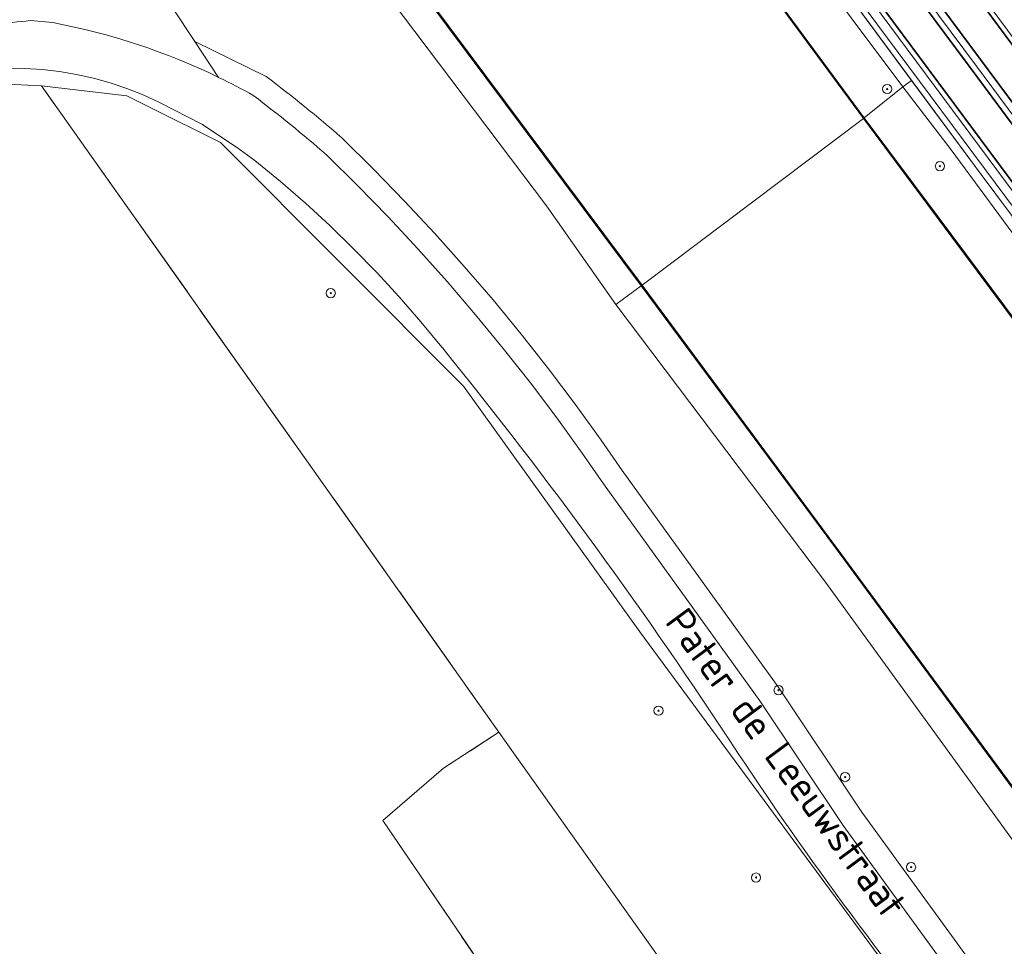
# Model space of a CAD drawing. Header units: metres. Extents: x 168032 to 180145, y 382923 to 399665.
# Tile 190 of 256: x 170678 to 170764, y 396071 to 396151. Entities that reach past the tile are written whole.
import ezdxf
from ezdxf.enums import TextEntityAlignment as Align

# ---------------------------------------------------------------- set-up
doc = ezdxf.new("R2010")
doc.units = ezdxf.units.M
doc.linetypes.add('IE-TERREINAFSCHEIDING', pattern=[10, 8, -2])
doc.linetypes.add('VW-3-3_STREEP', pattern=[6, 3, -3])
doc.layers.get('0').update_dxf_attribs({"color": 8, "lineweight": 18})
for name, color, linetype, lineweight in [('B-WE-GK-BESCHOEIING_DAMWAND-G', 8, 'GK-BESCHOEIING', 18), ('B-WE-GK-KADEMUUR-GV', 8, 'Continuous', 18), ('B-WE-GR-BOOM-S', 8, 'Continuous', 18), ('B-WE-GR-BOUWLAND-GV', 8, 'Continuous', 18), ('B-WE-GR-GRAS-GV', 8, 'Continuous', 18), ('B-WE-GW-TALUD_KRUIN-G', 8, 'Continuous', 18), ('B-WE-IE-MEUBILAIR_WEGMEUBILAIR-G', 8, 'Continuous', 18), ('B-WE-IE-TERREINAFSCHEIDING-G', 8, 'IE-TERREINAFSCHEIDING', 18), ('B-WE-IE-TERREINAFSCHEIDING_KUNSTMATIG_MUUR-GV', 8, 'Continuous', 18), ('B-WE-OG-TERREIN_CULTUURSCHEIDING-GV', 8, 'Continuous', 18), ('B-WE-OG-TERREIN_ERF-GV', 8, 'Continuous', 18), ('B-WE-OG-TOPOGRAFIE-T18', 8, 'Continuous', 18), ('B-WE-OG-WATER-GV', 8, 'Continuous', 18), ('B-WE-OG-WEG-GV', 8, 'Continuous', 18), ('B-WE-VH-ONVERHARD-GV', 8, 'Continuous', 18), ('B-WE-VH-VERHARDING_ASFALT-GV', 8, 'Continuous', 18), ('B-WE-VH-VERHARDING_GRASBETONSTEEN-GV', 8, 'Continuous', 18), ('B-WE-VW-MARKERING_LANGS_STREEP_33-G', 8, 'VW-3-3_STREEP', 13), ('B-WE-VW-MARKERING_LANGS_STREEP_DOORGETROKKEN_3X015-G', 8, 'Continuous', 13), ('B-WE-VW-MARKERING_PICTOGRAM-G', 8, 'Continuous', 18)]:
    doc.layers.add(name, color=color, linetype=linetype, lineweight=lineweight)
doc.styles.add('NLCS-ISO-M200-T18', font='NLCS-ISO.ttf', dxfattribs={"height": 0.36})
doc.linetypes.add('GK-BESCHOEIING', pattern='A,30,-5,[1,NLCS.SHX,S=1,R=0,X=0,Y=0],-5', length=40)

# ---------------------------------------------------------------- blocks, each defined once
blk = doc.blocks.new('SGR-BOOM_01-SO')
at = {"linetype": 'ByBlock', "lineweight": 18}
h = blk.add_hatch(color=0, dxfattribs=at)
h.dxf.hatch_style = 1
edge = h.paths.add_edge_path()
edge.add_arc((0, 0), 0.25, 0, 360)
at = {"color": 0, "linetype": 'ByBlock', "lineweight": 18}
for radius in [2, 0.25]:
    blk.add_circle((0, 0), radius, dxfattribs=at)

msp = doc.modelspace()

# ---------------------------------------------------------------- linework, layer by layer
at = {"layer": 'B-WE-GK-BESCHOEIING_DAMWAND-G', "flags": 128}
for points in [[(170531.693, 396438.868), (170542.911, 396423.919), (170559.092, 396402.08), (170573.708, 396382.376), (170591.461, 396358.497), (170614.196, 396327.824), (170629.79, 396306.94), (170646.753, 396284.117), (170672.725, 396249.401), (170691.704, 396223.547), (170708.657, 396200.925), (170724.805, 396179.211), (170740.99, 396157.17), (170751.621, 396142.739)], [(170751.659, 396142.688), (170758.147, 396133.965), (170768.437, 396120.163), (170782.275, 396101.316), (170798.231, 396080.032), (170811.075, 396062.686), (170822.219, 396047.865), (170831.853, 396034.752), (170841.231, 396022.075), (170851.26, 396008.878), (170860.026, 395997.55), (170866.076, 395989.85)]]:
    msp.add_lwpolyline(points, dxfattribs=at)
at = {"layer": 'B-WE-GK-KADEMUUR-GV', "flags": 128}
for points in [[(170703.457, 396166.716), (170715.33, 396150.718), (170732.226, 396128.11), (170732.306, 396128.17), (170715.41, 396150.778), (170703.537, 396166.776), (170694.503, 396178.949), (170664.303, 396219.539), (170634.115, 396260.066), (170607.32, 396296.069), (170583.155, 396328.565), (170554.72, 396366.815), (170536.387, 396391.64), (170512.059, 396423.885), (170511.977, 396423.827), (170536.307, 396391.58), (170554.64, 396366.755), (170583.075, 396328.505), (170607.24, 396296.009), (170634.035, 396260.006), (170664.223, 396219.479), (170694.423, 396178.889)], [(170732.306, 396128.17), (170732.226, 396128.11), (170749.142, 396105.256), (170766.187, 396082.131), (170782.164, 396060.7), (170786.026, 396055.517), (170799.98, 396036.801), (170817.436, 396013.184), (170835.224, 395989.535), (170846.255, 395974.943), (170846.396, 395974.906), (170846.366, 395974.962), (170835.304, 395989.595), (170817.516, 396013.244), (170800.06, 396036.861), (170786.106, 396055.577), (170782.244, 396060.76), (170766.267, 396082.191), (170749.222, 396105.316)]]:
    msp.add_lwpolyline(points, close=True, dxfattribs=at)
at = {"layer": 'B-WE-GR-BOUWLAND-GV', "flags": 128}
msp.add_lwpolyline([(170722.035, 396063.331), (170709.686, 396081.487), (170714.973, 396086.036), (170719.819, 396089.171), (170679.941, 396145.555), (170673.952, 396145.846)], dxfattribs=at)
at = {"layer": 'B-WE-GR-GRAS-GV', "flags": 128}
for points in [[(170672.765, 396249.431), (170691.744, 396223.577), (170708.697, 396200.955), (170724.845, 396179.241), (170741.03, 396157.2), (170751.661, 396142.769), (170755.018, 396145.447), (170736.907, 396169.671), (170718.132, 396194.849), (170690.26, 396232.842)], [(170690.26, 396232.842), (170718.132, 396194.849), (170736.907, 396169.671), (170755.018, 396145.447), (170755.789, 396146.023), (170743.154, 396163.136), (170722.104, 396191.453), (170702.499, 396217.879), (170679.043, 396249.459)], [(170813.517, 396066.587), (170797.165, 396087.878), (170778.383, 396113.99), (170759.221, 396139.953), (170755.018, 396145.447), (170751.661, 396142.769), (170758.187, 396133.995), (170768.477, 396120.193), (170782.315, 396101.346), (170798.271, 396080.062), (170811.115, 396062.716)], [(170782.164, 396060.7), (170766.187, 396082.131), (170749.142, 396105.256), (170732.226, 396128.11), (170730.004, 396126.469), (170748.293, 396102.263), (170774.113, 396066.659)]]:
    msp.add_lwpolyline(points, dxfattribs=at)
for points in [[(170697.104, 396169.352), (170703.766, 396161.178), (170707.097, 396157.091), (170710.428, 396153.004), (170723.967, 396135.087), (170730.004, 396126.469), (170732.226, 396128.11), (170715.33, 396150.718), (170703.457, 396166.716), (170699.896, 396168.523)], [(170824.01, 396053.397), (170784.004, 396108.055), (170781.466, 396111.522), (170761.846, 396137.82), (170755.789, 396146.023), (170755.018, 396145.447), (170759.221, 396139.953), (170778.383, 396113.99), (170797.165, 396087.878), (170813.517, 396066.587), (170823.879, 396053.307)], [(170749.732, 396049.164), (170761.573, 396057.897), (170732.082, 396097.923), (170716.726, 396119.363), (170695.539, 396140.595), (170689.348, 396143.69), (170687.371, 396144.679), (170679.941, 396145.555), (170719.819, 396089.171), (170742.251, 396057.569), (170741.596, 396057.078), (170747.966, 396048.888), (170748.473, 396048.236)]]:
    msp.add_lwpolyline(points, close=True, dxfattribs=at)
at = {"layer": 'B-WE-GW-TALUD_KRUIN-G', "flags": 128}
for points in [[(170755.018, 396145.447), (170736.907, 396169.671), (170718.132, 396194.849), (170690.26, 396232.842), (170665.505, 396266.189), (170645.41, 396293.404), (170627.316, 396317.743), (170611.992, 396338.246), (170593.095, 396363.881), (170575.834, 396387.615), (170555.269, 396415.762), (170544.123, 396430.051), (170538.124, 396438.698), (170535.871, 396442.177)], [(170697.104, 396169.352), (170703.766, 396161.178), (170707.097, 396157.091), (170710.428, 396153.004), (170723.967, 396135.087), (170730.004, 396126.469)], [(170869.657, 395992.504), (170867.751, 395995.125), (170859.995, 396004.974), (170843.807, 396026.581), (170828.128, 396047.818), (170828.02, 396047.92), (170827.065, 396049.224), (170823.879, 396053.307), (170813.517, 396066.587), (170797.165, 396087.878), (170778.383, 396113.99), (170759.221, 396139.953), (170755.018, 396145.447)], [(170730.004, 396126.469), (170748.293, 396102.263), (170774.113, 396066.659), (170782.511, 396055.455), (170783.43, 396051.651), (170788.27, 396044.178), (170798.945, 396029.007), (170808.944, 396015.724), (170811.933, 396012.355), (170813.563, 396011.392), (170815.613, 396010.996), (170824.698, 395998.837), (170836, 395984.62), (170837.626, 395982.525), (170842.505, 395976.239), (170844.442, 395974.595), (170845.272, 395974.256)]]:
    msp.add_lwpolyline(points, dxfattribs=at)
at = {"layer": 'B-WE-IE-MEUBILAIR_WEGMEUBILAIR-G', "flags": 128}
msp.add_lwpolyline([(170869.896, 396016.402), (170852.393, 396031.675), (170840.913, 396042.572), (170831.782, 396051.665), (170823.865, 396059.908), (170817.034, 396067.427), (170810.845, 396074.574), (170807.791, 396078.161), (170800.913, 396086.528), (170790.822, 396099.36), (170784.116, 396108.078), (170781.466, 396111.522), (170761.846, 396137.82), (170743.154, 396163.136), (170722.104, 396191.453), (170702.499, 396217.879), (170679.043, 396249.459)], dxfattribs=at)
at = {"layer": 'B-WE-IE-TERREINAFSCHEIDING-G', "flags": 128}
msp.add_lwpolyline([(170695.299, 396024.693), (170687.192, 396036.094), (170699.17, 396046.214), (170713.744, 396056.29), (170720.2, 396061.831), (170722.035, 396063.331), (170709.686, 396081.487), (170714.973, 396086.036), (170719.819, 396089.171), (170679.941, 396145.555)], dxfattribs=at)
at = {"layer": 'B-WE-IE-TERREINAFSCHEIDING_KUNSTMATIG_MUUR-GV', "flags": 128}
for points in [[(170672.685, 396249.371), (170691.664, 396223.517), (170708.617, 396200.895), (170724.765, 396179.181), (170740.95, 396157.14), (170751.581, 396142.709), (170751.661, 396142.769), (170741.03, 396157.2), (170724.845, 396179.241), (170708.697, 396200.955), (170691.744, 396223.577), (170672.765, 396249.431)], [(170811.115, 396062.716), (170798.271, 396080.062), (170782.315, 396101.346), (170768.477, 396120.193), (170758.187, 396133.995), (170751.661, 396142.769), (170751.581, 396142.709), (170758.107, 396133.935), (170768.397, 396120.133), (170782.235, 396101.286), (170798.191, 396080.002), (170811.035, 396062.656)]]:
    msp.add_lwpolyline(points, dxfattribs=at)
at = {"layer": 'B-WE-OG-TERREIN_CULTUURSCHEIDING-GV', "flags": 128}
for points in [[(170646.523, 396231.016), (170657.762, 396214.183), (170669.887, 396193.179), (170679.902, 396169.645), (170693.316, 396149.398), (170699.538, 396146.355)], [(170774.113, 396066.659), (170748.293, 396102.263), (170730.004, 396126.469), (170723.967, 396135.087), (170710.428, 396153.004), (170707.097, 396157.091), (170703.766, 396161.178), (170697.104, 396169.352), (170676.85, 396195.879)], [(170706.128, 396141.002), (170708.904, 396138.264), (170711.593, 396135.498), (170714.224, 396132.677), (170716.795, 396129.801), (170719.304, 396126.871), (170721.752, 396123.89), (170724.137, 396120.858), (170726.457, 396117.778), (170728.712, 396114.65), (170730.545, 396112.001), (170744.197, 396093.043), (170751.458, 396082.201), (170763.37, 396065.801)]]:
    msp.add_lwpolyline(points, dxfattribs=at)
at = {"layer": 'B-WE-OG-TERREIN_CULTUURSCHEIDING-GV'}
msp.add_lwpolyline([(170699.538, 396146.355, -0.0165), (170706.128, 396141.002)], format="xyb", dxfattribs=at)
at = {"layer": 'B-WE-OG-TERREIN_ERF-GV', "flags": 128}
msp.add_lwpolyline([(170742.251, 396057.569), (170719.819, 396089.171), (170714.973, 396086.036), (170709.686, 396081.487), (170722.035, 396063.331)], dxfattribs=at)
at = {"layer": 'B-WE-OG-WATER-GV', "flags": 128}
for points in [[(170634.115, 396260.066), (170664.303, 396219.539), (170694.503, 396178.949), (170703.537, 396166.776), (170715.41, 396150.778), (170732.306, 396128.17), (170751.581, 396142.709), (170740.95, 396157.14), (170724.765, 396179.181), (170708.617, 396200.895), (170691.664, 396223.517), (170672.685, 396249.371)], [(170811.035, 396062.656), (170798.191, 396080.002), (170782.235, 396101.286), (170768.397, 396120.133), (170758.107, 396133.935), (170751.581, 396142.709), (170732.306, 396128.17), (170749.222, 396105.316), (170766.267, 396082.191), (170782.244, 396060.76)]]:
    msp.add_lwpolyline(points, dxfattribs=at)
at = {"layer": 'B-WE-OG-WEG-GV', "flags": 128}
for points in [[(170679.043, 396249.459), (170702.499, 396217.879), (170722.104, 396191.453), (170743.154, 396163.136), (170755.789, 396146.023), (170761.846, 396137.82), (170781.466, 396111.522), (170784.004, 396108.055), (170824.01, 396053.397)], [(170815.045, 396070.459), (170809.674, 396076.68), (170809.519, 396076.859), (170805.281, 396081.928), (170802.183, 396085.732), (170796.58, 396092.705), (170786.211, 396106.062), (170784.841, 396107.871), (170779.178, 396115.345), (170771.213, 396126.06), (170764.922, 396134.58), (170750.894, 396153.493), (170748.801, 396156.319), (170732.565, 396178.241), (170709.659, 396209.106), (170702.947, 396218.136), (170689.198, 396236.64)], [(170699.538, 396146.355), (170693.316, 396149.398), (170695.379, 396146.284)], [(170714.919, 396122.656), (170714.85, 396122.743), (170713.015, 396124.973), (170711.119, 396127.151), (170709.163, 396129.276), (170707.149, 396131.346), (170705.079, 396133.359), (170702.954, 396135.314), (170700.775, 396137.21), (170698.545, 396139.044), (170696.948, 396140.2), (170693.918, 396142.194), (170690.282, 396144.062), (170690.172, 396144.117), (170688.793, 396144.752), (170687.382, 396145.314), (170685.944, 396145.8), (170684.481, 396146.21), (170683, 396146.543), (170681.503, 396146.797), (170679.994, 396146.972), (170678.479, 396147.067), (170676.96, 396147.083)], [(170560.451, 396087.416), (170560.882, 396087.655), (170571.393, 396093.485), (170582.408, 396099.847), (170592.907, 396105.443), (170603.662, 396111.535), (170614.309, 396117.36), (170624.5, 396123.253), (170628.105, 396125.236), (170634.733, 396128.882), (170645.566, 396134.825), (170655.137, 396139.803), (170655.43, 396139.955), (170656.264, 396140.246), (170657.754, 396140.833), (170663.449, 396143.074), (170673.952, 396145.846), (170679.941, 396145.555)], [(170679.941, 396145.555), (170687.371, 396144.679), (170689.348, 396143.69), (170695.539, 396140.595), (170716.726, 396119.363), (170732.082, 396097.923), (170761.573, 396057.897), (170749.732, 396049.164), (170751.141, 396047.352), (170756.285, 396049.679), (170762.442, 396056.779), (170762.455, 396056.8), (170762.594, 396057.097), (170762.657, 396057.419), (170762.64, 396057.746), (170762.545, 396058.06)], [(170763.37, 396065.801), (170751.458, 396082.201), (170744.197, 396093.043), (170730.545, 396112.001), (170728.712, 396114.65), (170726.457, 396117.778), (170724.137, 396120.858), (170721.752, 396123.89), (170719.304, 396126.871), (170716.795, 396129.801), (170714.224, 396132.677), (170711.593, 396135.498), (170708.904, 396138.264), (170706.128, 396141.002)], [(170704.773, 396139.538), (170707.489, 396136.859), (170710.149, 396134.123), (170712.751, 396131.332), (170715.294, 396128.488), (170717.776, 396125.59), (170720.198, 396122.641), (170722.557, 396119.642), (170724.852, 396116.595), (170727.083, 396113.5), (170728.916, 396110.851), (170742.559, 396091.905), (170749.822, 396081.06), (170761.76, 396064.624)]]:
    msp.add_lwpolyline(points, dxfattribs=at)
at = {"layer": 'B-WE-OG-WEG-GV'}
for points in [[(170695.379, 396146.284, -0.015415), (170698.44, 396144.685)], [(170706.128, 396141.002, 0.0165), (170699.538, 396146.355)], [(170698.44, 396144.685, -0.016209), (170704.773, 396139.538)], [(170740.667, 396087.336, 0.025709), (170714.919, 396122.656)], [(170762.545, 396058.06, -0.0285), (170740.667, 396087.336)]]:
    msp.add_lwpolyline(points, format="xyb", dxfattribs=at)
at = {"layer": 'B-WE-VH-ONVERHARD-GV', "flags": 128}
for points in [[(170695.379, 396146.284), (170693.316, 396149.398), (170679.902, 396169.645), (170669.887, 396193.179), (170657.762, 396214.183), (170646.523, 396231.016)], [(170678.975, 396151.236), (170680.934, 396151.061)]]:
    msp.add_lwpolyline(points, dxfattribs=at)
at = {"layer": 'B-WE-VH-ONVERHARD-GV'}
for points in [[(170675.839, 396150.87, -0.008955), (170678.975, 396151.236)], [(170680.934, 396151.061, -0.066262), (170695.379, 396146.284)]]:
    msp.add_lwpolyline(points, format="xyb", dxfattribs=at)
at = {"layer": 'B-WE-VH-VERHARDING_ASFALT-GV', "flags": 128}
for points in [[(170755.863, 396161.576), (170755.529, 396161.327), (170753.11, 396159.525), (170752.603, 396159.148), (170761.441, 396147.271), (170774.404, 396129.782), (170789.244, 396109.976), (170800.333, 396095.649), (170810.259, 396083.466), (170813.349, 396079.841), (170813.749, 396080.186), (170816.122, 396082.225), (170816.329, 396082.404), (170816.059, 396082.719), (170812.346, 396087.103), (170809.206, 396090.969), (170802.14, 396099.856), (170795.684, 396108.215), (170794.209, 396110.167), (170783.581, 396124.23), (170772.608, 396139.015), (170764.156, 396150.389)], [(170752.603, 396159.148), (170752.186, 396158.838), (170749.786, 396157.05), (170749.444, 396156.796), (170751.537, 396153.97), (170765.565, 396135.056), (170771.855, 396126.536), (170779.818, 396115.825), (170785.478, 396108.354), (170786.846, 396106.549), (170797.208, 396093.201), (170802.805, 396086.235), (170805.898, 396082.437), (170810.129, 396077.377), (170810.279, 396077.202), (170810.613, 396077.489), (170812.955, 396079.502), (170813.349, 396079.841), (170810.259, 396083.466), (170800.333, 396095.649), (170789.244, 396109.976), (170774.404, 396129.782), (170761.441, 396147.271)]]:
    msp.add_lwpolyline(points, close=True, dxfattribs=at)
at = {"layer": 'B-WE-VH-VERHARDING_ASFALT-GV'}
for points in [[(170678.975, 396151.236, 0.008955), (170675.839, 396150.87)], [(170695.379, 396146.284, 0.066262), (170680.934, 396151.061)], [(170698.44, 396144.685, 0.015415), (170695.379, 396146.284)], [(170704.773, 396139.538, 0.016209), (170698.44, 396144.685)], [(170714.919, 396122.656, -0.025709), (170740.667, 396087.336)], [(170740.667, 396087.336, 0.0285), (170762.545, 396058.06)]]:
    msp.add_lwpolyline(points, format="xyb", dxfattribs=at)
at = {"layer": 'B-WE-VH-VERHARDING_ASFALT-GV', "flags": 128}
for points in [[(170680.934, 396151.061), (170678.975, 396151.236)], [(170676.96, 396147.083), (170678.479, 396147.067), (170679.994, 396146.972), (170681.503, 396146.797), (170683, 396146.543), (170684.481, 396146.21), (170685.944, 396145.8), (170687.382, 396145.314), (170688.793, 396144.752), (170690.172, 396144.117), (170690.282, 396144.062), (170693.918, 396142.194), (170696.948, 396140.2), (170698.545, 396139.044), (170700.775, 396137.21), (170702.954, 396135.314), (170705.079, 396133.359), (170707.149, 396131.346), (170709.163, 396129.276), (170711.119, 396127.151), (170713.015, 396124.973), (170714.85, 396122.743), (170714.919, 396122.656)], [(170761.76, 396064.624), (170749.822, 396081.06), (170742.559, 396091.905), (170728.916, 396110.851), (170727.083, 396113.5), (170724.852, 396116.595), (170722.557, 396119.642), (170720.198, 396122.641), (170717.776, 396125.59), (170715.294, 396128.488), (170712.751, 396131.332), (170710.149, 396134.123), (170707.489, 396136.859), (170704.773, 396139.538)]]:
    msp.add_lwpolyline(points, dxfattribs=at)
at = {"layer": 'B-WE-VH-VERHARDING_GRASBETONSTEEN-GV', "flags": 128}
for points in [[(170821.102, 396064.741), (170815.649, 396070.984), (170810.279, 396077.202), (170810.129, 396077.377), (170805.898, 396082.437), (170802.805, 396086.235), (170797.208, 396093.201), (170786.846, 396106.549), (170785.478, 396108.354), (170779.818, 396115.825), (170771.855, 396126.536), (170765.565, 396135.056), (170751.537, 396153.97), (170749.444, 396156.796), (170733.207, 396178.717), (170710.301, 396209.583), (170703.589, 396218.613), (170689.84, 396237.117)], [(170689.198, 396236.64), (170702.947, 396218.136), (170709.659, 396209.106), (170732.565, 396178.241), (170748.801, 396156.319), (170750.894, 396153.493), (170764.922, 396134.58), (170771.213, 396126.06), (170779.178, 396115.345), (170784.841, 396107.871), (170786.211, 396106.062), (170796.58, 396092.705), (170802.183, 396085.732), (170805.281, 396081.928), (170809.519, 396076.859), (170809.674, 396076.68), (170815.045, 396070.459)], [(170703.166, 396232.629), (170714.603, 396217.314), (170730.455, 396195.85), (170754.035, 396164.041), (170755.863, 396161.576), (170764.156, 396150.389), (170772.608, 396139.015), (170783.581, 396124.23), (170794.209, 396110.167), (170795.684, 396108.215), (170802.14, 396099.856), (170809.206, 396090.969), (170812.346, 396087.103), (170816.059, 396082.719), (170816.329, 396082.404), (170822.456, 396075.252), (170825.75, 396071.625), (170832.349, 396064.433)]]:
    msp.add_lwpolyline(points, dxfattribs=at)
at = {"layer": 'B-WE-VW-MARKERING_LANGS_STREEP_33-G', "const_width": 0.15, "flags": 128}
for points in [[(168663.566, 398966.886), (168663.81, 398966.56), (168683.85, 398939.574), (168687.432, 398934.773), (168695.741, 398923.634), (168699.311, 398918.865), (168714.149, 398898.866), (168723.248, 398886.636), (168723.682, 398886.053), (168742.75, 398860.403), (168753.118, 398846.445), (168767.915, 398826.525), (168792.24, 398793.869), (168803.712, 398778.624), (168813.371, 398765.968), (168830.183, 398743.936), (168843.488, 398726.745), (168852.649, 398715.025), (168877.24, 398683.884), (168888.579, 398669.651), (168892.719, 398664.47), (168905.625, 398648.318), (168906.641, 398647.047), (168927.897, 398620.319), (168936.737, 398609.262), (168949.567, 398593.214), (168958.627, 398581.408), (168964.598, 398573.497), (168967.397, 398569.764), (168971.082, 398564.85), (168980.716, 398551.889), (168997.466, 398529.481), (169020.107, 398499.13), (169027.204, 398489.639), (169040.743, 398471.536), (169055.497, 398451.74), (169064.014, 398440.301), (169075.759, 398424.518), (169082.66, 398414.941), (169086.679, 398409.348), (169087.311, 398408.468), (169092.79, 398400.638), (169098.778, 398392.051), (169106.428, 398380.731), (169114.846, 398368.191), (169121.749, 398357.562), (169133.195, 398339.355), (169141.533, 398326.011), (169145.725, 398319.301), (169149.518, 398313.332), (169154.381, 398305.894), (169162.28, 398293.82), (169172.849, 398278.255), (169181.899, 398265.168), (169190.992, 398252.297), (169197.693, 398243.037), (169200.047, 398239.783), (169208.094, 398228.624), (169208.928, 398227.502), (169234.512, 398193.198), (169257.271, 398162.637), (169261.584, 398156.846), (169290.08, 398118.618), (169317.014, 398082.462), (169318.161, 398080.923), (169347.085, 398042.016), (169376.591, 398002.446), (169376.738, 398002.249), (169387.316, 397987.87), (169405.092, 397964.157), (169431.093, 397929.085), (169436.401, 397922.002), (169454.996, 397897.188), (169462.891, 397886.418), (169481.262, 397861.858), (169496.183, 397841.843), (169510.418, 397822.748), (169541.436, 397781.099), (169544.236, 397777.323), (169555.897, 397761.614), (169558.309, 397758.365), (169583.433, 397724.619), (169610.915, 397687.701), (169615.6, 397681.412), (169636.811, 397652.94), (169661.863, 397619.325), (169675.414, 397601.121), (169699.118, 397569.28), (169707.001, 397558.756), (169730.636, 397527.013), (169735.107, 397521.017), (169759.476, 397488.338), (169788.453, 397449.474), (169794.886, 397440.863), (169813.184, 397416.368), (169846.164, 397372.145), (169854.679, 397360.703), (169869.635, 397340.607), (169888.976, 397314.746), (169914.022, 397281.158), (169914.469, 397280.558), (169939.822, 397246.505), (169965.388, 397212.257), (169974.243, 397200.401), (169992.585, 397175.838), (170016.232, 397144.17), (170034.08, 397120.254), (170043.871, 397107.135), (170066.82, 397076.416), (170093.903, 397040.116), (170099.716, 397032.324), (170136.639, 396982.806), (170153.695, 396959.983), (170161.325, 396949.774), (170183.597, 396919.921), (170186.927, 396915.458), (170201.768, 396895.572), (170213.485, 396879.837), (170227.432, 396861.106), (170250.932, 396829.4), (170273.171, 396799.402), (170280.372, 396789.69), (170311.618, 396747.553), (170332.654, 396719.212), (170342.266, 396706.261), (170369.994, 396668.866), (170392.219, 396638.887), (170399.965, 396628.439), (170446.363, 396565.937), (170451.819, 396558.585), (170507.845, 396483.096), (170511.435, 396478.26), (170532.772, 396449.523), (170545.638, 396432.139), (170571.007, 396397.972), (170586.183, 396377.533), (170622.215, 396328.908), (170630.602, 396317.647), (170658.825, 396279.748), (170690.197, 396237.381), (170706.119, 396215.879), (170713.852, 396205.474), (170730.677, 396182.821), (170749.618, 396157.277), (170749.786, 396157.05), (170765.931, 396135.308), (170783.952, 396111.136), (170795.393, 396096.255), (170804.923, 396084.278), (170809.65, 396078.605), (170810.613, 396077.489), (170817.941, 396069.001), (170823.912, 396062.46), (170832.116, 396053.815), (170841.517, 396044.402), (170845.278, 396040.768), (170850.273, 396035.941), (170860.435, 396026.758), (170867.773, 396020.427), (170873.441, 396015.72), (170877.137, 396012.705), (170881.628, 396009.164), (170883.666, 396007.579), (170885.828, 396005.898), (170888.017, 396004.135), (170892.16, 396001.068), (170895.983, 395998.282), (170901.608, 395994.19), (170904.467, 395992.185), (170907.159, 395990.312), (170910.575, 395988.028), (170914.084, 395985.696), (170916.921, 395983.855), (170924.126, 395979.278), (170931.247, 395974.933), (170939.669, 395969.992), (170943.679, 395967.677), (170948.077, 395965.225), (170954.15, 395961.955), (170959.149, 395959.255), (170963.48, 395957.059), (170967.805, 395954.88), (170968.365, 395954.605), (170971.255, 395953.183), (170979.619, 395949.224), (170992.329, 395943.677), (170996.413, 395941.934), (171004.533, 395938.605), (171007.746, 395937.293), (171011.116, 395935.986), (171014.497, 395934.704), (171020.635, 395932.461), (171028.566, 395929.684), (171028.606, 395929.671), (171038.896, 395926.327), (171046.631, 395923.895), (171057.694, 395920.724), (171062.665, 395919.423), (171070.829, 395917.286), (171081.369, 395914.755), (171099.481, 395910.816), (171109.782, 395908.686), (171116.95, 395907.326), (171122.191, 395906.488)], [(168872.862, 398744.911), (168867.511, 398740.853), (168866.174, 398739.557), (168865.139, 398738.147), (168863.995, 398736.269), (168863.31, 398734.65), (168862.847, 398733.092), (168862.535, 398730.957), (168862.445, 398729.166), (168862.651, 398727.359), (168863.139, 398725.292), (168863.722, 398723.648), (168864.417, 398722.263), (168865.506, 398720.63), (168865.676, 398720.4), (168871.092, 398712.947), (168892.382, 398684.479), (168906.721, 398665.167), (168908.883, 398662.019), (168912.202, 398657.017), (168913.747, 398654.463), (168915.441, 398651.542), (168916.262, 398650.122), (168919.355, 398643.711), (168919.765, 398642.991), (168920.574, 398641.569), (168922.57, 398638.795), (168935.498, 398622.492), (168942.518, 398613.668), (168945.898, 398609.418), (168953.332, 398600.037), (168960.906, 398590.321), (168972.1, 398575.404), (168973.08, 398574.095), (168995.607, 398544.016), (169018.662, 398513.067), (169032.955, 398493.928), (169041.54, 398482.432), (169062.21, 398454.726), (169068.825, 398445.835), (169076.325, 398435.82), (169082.116, 398427.91), (169092.208, 398413.936), (169092.517, 398413.497), (169098.557, 398404.93), (169103.368, 398397.977), (169105.68, 398394.623), (169110.596, 398387.475), (169114.719, 398381.287), (169118.722, 398375.336), (169125.285, 398365.395), (169132.188, 398354.435), (169140.888, 398340.515), (169147.599, 398329.799), (169147.956, 398329.228), (169158.87, 398312.153), (169166.877, 398299.929), (169171.926, 398292.333), (169177.049, 398284.792), (169180.331, 398279.965), (169188.671, 398267.998), (169199.171, 398253.088), (169203.439, 398247.175), (169206.255, 398243.275), (169214.655, 398231.865), (169248.234, 398186.748), (169262.986, 398166.892), (169268.888, 398158.948), (169290.465, 398130.043), (169313.989, 398098.397), (169322.705, 398086.714), (169323.287, 398085.934), (169335.66, 398069.42), (169370.066, 398023.094), (169377.616, 398013.013), (169382.465, 398006.502), (169391.459, 397994.423), (169399.175, 397984.033), (169435.816, 397934.889), (169442.207, 397926.304), (169470.957, 397887.69), (169501.929, 397846.123), (169503.057, 397844.61), (169549.566, 397782.164), (169561.672, 397765.916), (169581.135, 397739.794), (169602.052, 397711.716), (169621.414, 397685.733), (169625.361, 397680.437), (169647.849, 397650.202), (169672.56, 397616.932), (169681.15, 397605.392), (169694.066, 397588.039), (169714.472, 397560.7), (169740.509, 397525.791), (169740.865, 397525.312), (169765.417, 397492.323), (169790.311, 397458.895), (169800.587, 397445.128), (169812.861, 397428.684), (169833.328, 397401.198), (169855.645, 397371.347), (169860.404, 397364.966), (169874.944, 397345.472), (169904.446, 397305.926), (169920.179, 397284.825), (169939.359, 397259.102), (169973.562, 397213.251), (169979.972, 397204.658), (170018.909, 397152.464), (170039.795, 397124.517), (170045.076, 397117.45), (170072.649, 397080.573), (170099.619, 397044.386), (170100.498, 397043.208), (170125.708, 397009.417), (170156.78, 396967.881), (170159.468, 396964.276), (170159.502, 396964.231), (170181.811, 396934.31), (170189.352, 396924.191), (170207.053, 396900.439), (170219.212, 396884.086), (170249.634, 396843.172), (170278.916, 396803.664), (170287.287, 396792.369), (170317.789, 396751.292), (170335.278, 396727.741), (170338.419, 396723.509), (170346.038, 396713.244), (170372.048, 396678.125), (170375.827, 396673.025), (170397.967, 396643.159), (170402.616, 396636.887), (170436.313, 396591.523), (170457.574, 396562.87), (170472.908, 396542.204), (170511.334, 396490.406), (170517.189, 396482.535), (170538.225, 396454.254), (170572.359, 396408.153), (170576.752, 396402.237), (170615.457, 396350.112), (170636.386, 396321.944), (170646.914, 396307.774), (170684.112, 396257.665), (170695.974, 396241.653), (170710.274, 396222.349), (170735.007, 396189.04), (170755.17, 396161.812), (170755.529, 396161.327), (170774.778, 396135.315), (170793.8, 396109.96), (170808.176, 396091.62), (170816.122, 396082.225), (170819.084, 396078.723), (170826.596, 396069.997), (170831.97, 396064.279), (170837.788, 396058.216), (170845.692, 396050.214), (170850.118, 396045.988), (170852.644, 396043.575), (170861.461, 396035.363), (170872.33, 396025.919), (170884.627, 396015.896), (170885.616, 396015.07), (170888.024, 396013.212), (170890.775, 396011.091), (170897.627, 396005.916), (170902.138, 396002.598), (170907.122, 395999.085), (170910.829, 395996.479), (170916.449, 395992.704), (170921.587, 395989.399), (170926.385, 395986.284), (170932.717, 395982.42), (170937.108, 395979.749), (170940.958, 395977.486), (170945.56, 395974.829), (170950.654, 395971.96), (170953.807, 395970.22), (170958.059, 395967.935), (170963.194, 395965.221), (170967.178, 395963.187), (170971.443, 395961.088), (170971.562, 395961.03), (170974.802, 395959.465), (170978.731, 395957.572), (170982.521, 395955.846), (170987.242, 395953.702), (170991.167, 395951.936), (170994.729, 395950.388), (170998.115, 395948.95), (171006.777, 395945.362), (171015.717, 395941.869), (171019.859, 395940.297), (171024.61, 395938.611), (171030.749, 395936.453), (171030.758, 395936.45), (171039.094, 395933.753), (171049.585, 395930.523), (171054.41, 395929.099), (171061.544, 395927.114), (171064.401, 395926.35), (171064.559, 395926.308), (171066.787, 395925.712), (171070.557, 395924.754), (171075.667, 395923.494), (171078.932, 395922.709), (171084.478, 395921.466), (171092.437, 395919.773), (171097.702, 395918.839), (171101.477, 395918.204), (171105.175, 395917.673), (171109.159, 395917.135), (171113.664, 395916.72), (171120.791, 395916.081), (171122.941, 395915.937)]]:
    msp.add_lwpolyline(points, dxfattribs=at)
at = {"layer": 'B-WE-VW-MARKERING_LANGS_STREEP_DOORGETROKKEN_3X015-G', "const_width": 0.15, "flags": 128}
for points in [[(170693.544, 396239.857), (170707.866, 396220.511), (170726.096, 396195.924), (170740.944, 396175.927), (170753.11, 396159.525), (170755.309, 396156.561), (170768.726, 396138.505), (170781.909, 396120.75), (170795.41, 396102.993), (170802.362, 396094.102), (170808.077, 396086.998), (170813.749, 396080.186), (170815.287, 396078.339), (170818.347, 396074.781), (170824.459, 396067.941)], [(170692.615, 396239.169), (170706.39, 396220.631), (170726.223, 396193.805), (170742.146, 396172.332), (170752.186, 396158.838), (170761.023, 396146.961), (170773.987, 396129.472), (170788.831, 396109.661), (170799.926, 396095.325), (170809.86, 396083.133), (170812.955, 396079.502), (170816.025, 396075.9), (170821.888, 396069.296)]]:
    msp.add_lwpolyline(points, dxfattribs=at)
at = {"layer": 'B-WE-VW-MARKERING_PICTOGRAM-G', "flags": 128}
for points in [[(170695.974, 396241.653), (170710.274, 396222.349), (170735.007, 396189.04), (170755.17, 396161.812), (170755.529, 396161.327), (170774.778, 396135.315), (170793.8, 396109.96), (170808.176, 396091.62), (170816.122, 396082.225), (170819.084, 396078.723), (170826.596, 396069.997)], [(170693.544, 396239.857), (170707.866, 396220.511), (170726.096, 396195.924), (170740.944, 396175.927), (170753.11, 396159.525), (170755.309, 396156.561), (170768.726, 396138.505), (170781.909, 396120.75), (170795.41, 396102.993), (170802.362, 396094.102), (170808.077, 396086.998), (170813.749, 396080.186), (170815.287, 396078.339), (170818.347, 396074.781), (170824.459, 396067.941)], [(170821.888, 396069.296), (170816.025, 396075.9), (170812.955, 396079.502), (170809.86, 396083.133), (170799.926, 396095.325), (170788.831, 396109.661), (170773.987, 396129.472), (170761.023, 396146.961), (170752.186, 396158.838), (170742.146, 396172.332), (170726.223, 396193.805), (170706.39, 396220.631), (170692.615, 396239.169)], [(170690.197, 396237.381), (170706.119, 396215.879), (170713.852, 396205.474), (170730.677, 396182.821), (170749.618, 396157.277), (170749.786, 396157.05), (170765.931, 396135.308), (170783.952, 396111.136), (170795.393, 396096.255), (170804.923, 396084.278), (170809.65, 396078.605), (170810.613, 396077.489), (170817.941, 396069.001)]]:
    msp.add_lwpolyline(points, dxfattribs=at)

# ---------------------------------------------------------------- block references
at = {"layer": 'B-WE-GR-BOOM-S', "xscale": 0.2, "yscale": 0.2, "zscale": 0.2}
for p in [(170753.659, 396145.263), (170758.25, 396138.541), (170705.156, 396127.47), (170744.188, 396092.851), (170733.723, 396091.056), (170749.989, 396085.268), (170755.74, 396077.409), (170742.226, 396076.506)]:
    msp.add_blockref('SGR-BOOM_01-SO', p, dxfattribs=at)

# ---------------------------------------------------------------- texts
at = {"layer": 'B-WE-OG-TOPOGRAFIE-T18', "style": 'NLCS-ISO-M200-T18'}
msp.add_text('Pater de Leeuwstraat', height=2.5, rotation=306.5, dxfattribs=at).set_placement((170744.852, 396086.498), align=Align.MIDDLE)

doc.saveas('drawing.dxf')
